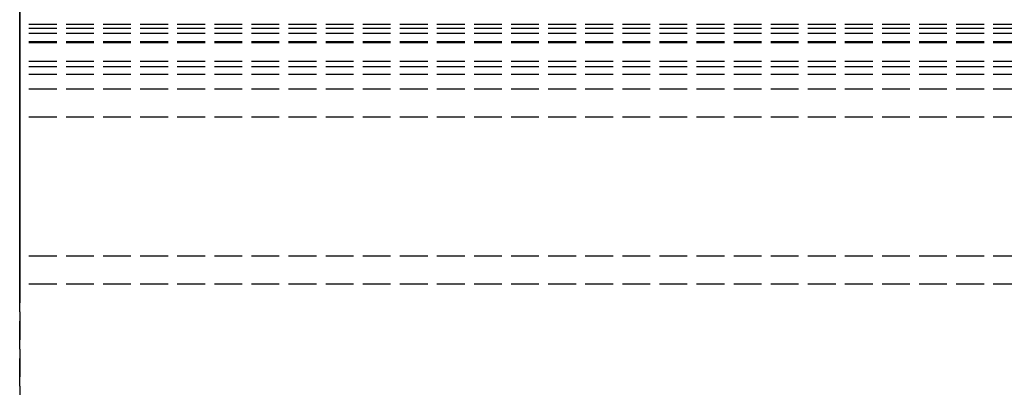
# Model space of a CAD drawing. Header units: millimetres. Extents: x 0 to 2000, y -94 to 94.
# Tile 2 of 11: x 0 to 53, y -36 to -16. Entities that reach past the tile are written whole.
import ezdxf

# ---------------------------------------------------------------- set-up
doc = ezdxf.new("R2010")
doc.units = ezdxf.units.MM
doc.header["$LTSCALE"] = 10
doc.linetypes.add('ALLCAD_Strich', pattern=[0.2, 0.15, -0.05])
doc.layers.add('BESCH_KONT_sich_schn_grun_2d', color=10, linetype='Continuous')
doc.layers.add('BESCH_KONT_sich_schn_seit_2d', color=160, linetype='Continuous')

msp = doc.modelspace()

# ---------------------------------------------------------------- linework, layer by layer
at = {"layer": 'BESCH_KONT_sich_schn_grun_2d', "linetype": 'ALLCAD_Strich'}
for p, q in [((0, 94), (0, -94)), ((2000, -16.5), (0, -16.5)), ((2000, -16.732), (0, -16.732)), ((2000, -16.732), (0, -16.732)), ((2000, -17), (0, -17)), ((2000, -17.439), (0, -17.439)), ((2000, -17.439), (0, -17.439)), ((2000, -17.5), (0, -17.5)), ((2000, -17.5), (0, -17.5)), ((2000, -18.5), (0, -18.5)), ((2000, -18.793), (0, -18.793)), ((2000, -19.207), (0, -19.207)), ((2000, -19.207), (0, -19.207)), ((2000, -20), (0, -20)), ((2000, -21.5), (0, -21.5)), ((0.003, -28.995), (0, -28.995)), ((2000, -29), (0, -29)), ((0.002, -29), (0.002, -28.995)), ((0.003, -29), (0.003, -28.995)), ((0.003, -28.995), (0.003, -28.995)), ((0.003, -29), (0.003, -28.995)), ((0.003, -28.995), (0.006, -28.995)), ((0.003, -29), (0.003, -28.995)), ((0.003, -29), (0.003, -28.995)), ((0.004, -29), (0.004, -28.995)), ((0.006, -29), (0.006, -28.995)), ((0.007, -29), (0.007, -28.995)), ((0.009, -28.995), (0.007, -28.995)), ((0.009, -28.995), (0.013, -28.995)), ((0.009, -29), (0.009, -28.995)), ((0.009, -29), (0.009, -28.995)), ((0.01, -29), (0.01, -28.995)), ((0.011, -28.995), (0.011, -29)), ((0.011, -29), (0.011, -28.995)), ((0.013, -29), (0.013, -28.995)), ((0.014, -29), (0.014, -28.995)), ((0.017, -28.995), (0.014, -28.995)), ((0.016, -29), (0.016, -28.995)), ((0.017, -29), (0.017, -28.995)), ((0.017, -29), (0.017, -28.995)), ((0.017, -28.995), (0.017, -28.995)), ((0.017, -28.995), (0.02, -28.995)), ((0.017, -29), (0.017, -28.995)), ((0.017, -29), (0.017, -28.995)), ((0.018, -29), (0.018, -28.995)), ((0.02, -29), (0.02, -28.995)), ((2000, -30.5), (0, -30.5))]:
    msp.add_line(p, q, dxfattribs=at)
at = {"layer": 'BESCH_KONT_sich_schn_seit_2d', "linetype": 'ALLCAD_Strich'}
for p, q in [((0, -94, 2368), (0, 94, 2368)), ((0, 94, 2418), (0, -94, 2418)), ((0, -18.5, 2368), (0, 18.5, 2368)), ((0, -8.75, 2303.5), (0, -17.5, 2303.5)), ((0, -17, 2335.5), (0, -11.25, 2335.5)), ((0, -12.5, 2342), (0, -17, 2342)), ((0, -17, 2312.5), (0, -15, 2307.5)), ((0, -15.5, 2333), (0, -17, 2331.5)), ((0, -16.5, 2250), (0, -30.5, 2250)), ((0, -16.5, 2251.5), (0, -16.5, 2250)), ((0, -29, 2251.5), (0, -16.5, 2251.5)), ((0, -16.732, 2344.439), (0, -18.5, 2346.207)), ((0, -17.439, 2343.732), (0, -16.732, 2344.439)), ((0, -16.732, 2344.439), (0, -17.439, 2343.732)), ((0, -18.793, 2346.5), (0, -16.732, 2344.439)), ((0, -17, 2331.5), (0, -17, 2312.5)), ((0, -17, 2342), (0, -17, 2335.5)), ((0, -19.207, 2345.5), (0, -17.439, 2343.732)), ((0, -17.439, 2343.732), (0, -19.207, 2345.5)), ((0, -17.5, 2306), (0, -20, 2305.5)), ((0, -17.5, 2303.5), (0, -17.5, 2306)), ((0, -17.5, 2303.5), (0, -29, 2303.5)), ((0, -17.5, 2306), (0, -17.5, 2303.5)), ((0, -20, 2305.5), (0, -17.5, 2306)), ((0, -18.5, 2346.207), (0, -18.5, 2368)), ((0, -29, 2346.5), (0, -18.793, 2346.5)), ((0, -20, 2345.5), (0, -19.207, 2345.5)), ((0, -19.207, 2345.5), (0, -29, 2345.5)), ((0, -20, 2305.5), (0, -20, 2345.5)), ((0, -29, 2305.5), (0, -20, 2305.5)), ((0, -21.5, 2365.5), (0, -21.5, 2364)), ((0, -30.5, 2365.5), (0, -21.5, 2365.5)), ((0, -21.5, 2364), (0, -29, 2364)), ((0, -29, 2305.508), (0, -28.995, 2305.508)), ((0, -28.995, 2305.503), (0, -28.995, 2305.5)), ((0, -28.995, 2305.503), (0, -28.995, 2305.505)), ((0, -28.995, 2305.508), (0, -28.995, 2305.505)), ((0, -29, 2305.505), (0, -28.995, 2305.505)), ((0, -29, 2305.503), (0, -28.995, 2305.503)), ((0, -29, 2305.508), (0, -28.995, 2305.508)), ((0, -29, 2305.505), (0, -28.995, 2305.505)), ((0, -29, 2305.506), (0, -28.995, 2305.506)), ((0, -29, 2305.505), (0, -28.995, 2305.505)), ((0, -29, 2305.504), (0, -28.995, 2305.504)), ((0, -29, 2305.5), (0, -28.995, 2305.5)), ((0, -29, 2305.503), (0, -28.995, 2305.503)), ((0, -29, 2305.505), (0, -28.995, 2305.505)), ((0, -29, 2305.506), (0, -28.995, 2305.506)), ((0, -29, 2305.502), (0, -28.995, 2305.502)), ((0, -29, 2305.507), (0, -28.995, 2305.507)), ((0, -29, 2345.5), (0, -29, 2305.505)), ((0, -29, 2305.503), (0, -29, 2305.5)), ((0, -29, 2303.5), (0, -29, 2251.5)), ((0, -29, 2364), (0, -29, 2346.5)), ((0, -29, 2305.503), (0, -29, 2305.505)), ((0, -30.5, 2250), (0, -30.5, 2365.5))]:
    msp.add_line(p, q, dxfattribs=at)

doc.saveas('drawing.dxf')
